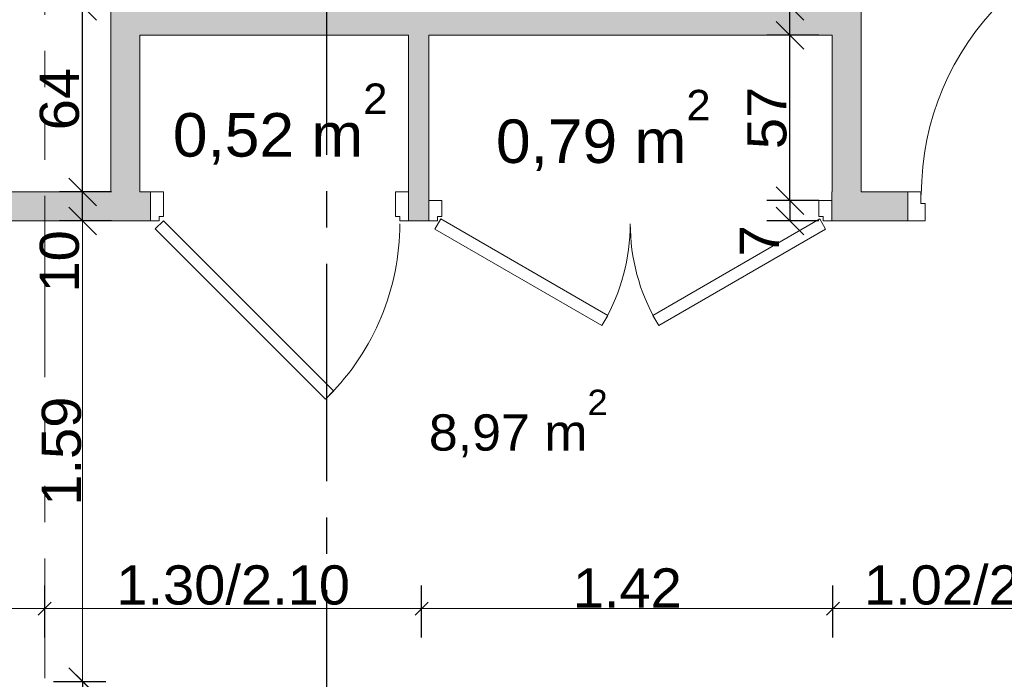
# Model space of a CAD drawing. Extents: x -61922 to 269817, y -51921 to -896.
# Tile 19 of 37: x -34563 to -31166, y -34423 to -32149. Entities that reach past the tile are written whole.
import ezdxf

# ---------------------------------------------------------------- set-up
doc = ezdxf.new("R2010")
doc.units = 0
doc.header["$LTSCALE"] = 0.1
doc.header["$MEASUREMENT"] = 0
doc.linetypes.add('AXES2', pattern=[1.125, 0.75, -0.125, 0.125, -0.125])
doc.linetypes.add('FANTOME2', pattern=[1.25, 0.625, -0.125, 0.125, -0.125, 0.125, -0.125])
doc.layers.get('0').update_dxf_attribs({"lineweight": 9})
doc.layers.get('Defpoints').update_dxf_attribs({"lineweight": 9})
for name, color, linetype, lineweight in [('Cloisons', 7, 'Continuous', 9), ('Cotat_ 1_50', 7, 'Continuous', 9), ('Poutres', 7, 'Continuous', 9), ('Revetement Sols', 7, 'Continuous', 9)]:
    doc.layers.add(name, color=color, linetype=linetype, lineweight=lineweight)
doc.styles.add('STYLE_GENERE_2', font='swissc.ttf', dxfattribs={"width": 1.25})
doc.dimstyles.new('COTATION_EN_M', dxfattribs={"dimtxt": 135, "dimasz": 45, "dimexe": 80, "dimexo": 10, "dimgap": 3, "dimtad": 1, "dimlfac": 0.001, "dimzin": 0, "dimdsep": 46, "dimtxsty": 'STYLE_GENERE_2', "dimblk": 'OBLIQUE', "dimcen": 2.5, "dimclrd": 256, "dimclre": 256, "dimclrt": 256, "dimadec": 0, "dimazin": 0, "dimtfac": 1, "dimtix": 1, "dimtmove": 1, "dimatfit": 3, "dimldrblk": 'OBLIQUE', "dimfxl": 100, "dimfxlon": 1, "dimtfillclr": 256, "dimtolj": 1, "dimtzin": 1, "dimlwd": -1, "dimarcsym": 0})
doc.dimstyles.new('COTE CM', dxfattribs={"dimtxt": 135, "dimasz": 95, "dimexe": 80, "dimexo": 10, "dimgap": 10, "dimtad": 1, "dimdec": 0, "dimlfac": 0.1, "dimzin": 0, "dimtxsty": 'STYLE_GENERE_2', "dimblk": 'OBLIQUE', "dimcen": 0.09, "dimclrd": 256, "dimclre": 256, "dimclrt": 256, "dimadec": 0, "dimazin": 0, "dimtfac": 1, "dimtdec": 0, "dimtmove": 1, "dimatfit": 3, "dimfxl": 100, "dimfxlon": 1, "dimtolj": 1, "dimtzin": 0, "dimarcsym": 0})

# ---------------------------------------------------------------- blocks, each defined once
blk = doc.blocks.new('_Oblique')
at = {"color": 0, "linetype": 'ByBlock', "lineweight": -2}
blk.add_line((-0.5, -0.5), (0.5, 0.5), dxfattribs=at)
blk = doc.blocks.new('*D846')
at = {"lineweight": -2, "transparency": 16777216}
for p, q in [((-36622.6, -34279.4), (-36622.6, -34099.4)), ((-34476.3, -34279.4), (-34476.3, -34099.4))]:
    blk.add_line(p, q, dxfattribs=at)
at = {"transparency": 16777216}
blk.add_line((-36622.6, -34179.4), (-34476.3, -34179.4), dxfattribs=at)
at = {"layer": 'Defpoints', "color": 0, "transparency": 16777216}
for p in [(-34476.3, -34179.4), (-36622.6, -34350.8), (-34476.3, -34350.8)]:
    blk.add_point(p, dxfattribs=at)
at = {"transparency": 16777216, "xscale": 45, "yscale": 45, "zscale": 45, "rotation": 180}
blk.add_blockref('_Oblique', (-36622.6, -34179.4), dxfattribs=at)
at = {"transparency": 16777216, "xscale": 45, "yscale": 45, "zscale": 45}
blk.add_blockref('_Oblique', (-34476.3, -34179.4), dxfattribs=at)
at = {"transparency": 16777216, "insert": (-35549.4, -34107), "char_height": 135, "attachment_point": 5, "style": 'STYLE_GENERE_2'}
blk.add_mtext('\\A1;2.15', dxfattribs=at)
blk = doc.blocks.new('*D847')
at = {"lineweight": -2, "transparency": 16777216}
for p, q in [((-34476.3, -34279.4), (-34476.3, -34099.4)), ((-33176.3, -34279.4), (-33176.3, -34099.4))]:
    blk.add_line(p, q, dxfattribs=at)
at = {"transparency": 16777216}
blk.add_line((-34476.3, -34179.4), (-33176.3, -34179.4), dxfattribs=at)
at = {"layer": 'Defpoints', "color": 0, "transparency": 16777216}
for p in [(-33176.3, -34179.4), (-34476.3, -34350.8), (-33176.3, -34350.8)]:
    blk.add_point(p, dxfattribs=at)
at = {"transparency": 16777216, "xscale": 45, "yscale": 45, "zscale": 45, "rotation": 180}
blk.add_blockref('_Oblique', (-34476.3, -34179.4), dxfattribs=at)
at = {"transparency": 16777216, "xscale": 45, "yscale": 45, "zscale": 45}
blk.add_blockref('_Oblique', (-33176.3, -34179.4), dxfattribs=at)
at = {"transparency": 16777216, "insert": (-33826.3, -34098.9), "char_height": 135, "attachment_point": 5, "style": 'STYLE_GENERE_2'}
blk.add_mtext('\\A1;1.30/2.10', dxfattribs=at)
blk = doc.blocks.new('*D848')
at = {"lineweight": -2, "transparency": 16777216}
for p, q in [((-33176.3, -34279.4), (-33176.3, -34099.4)), ((-31757.2, -34279.4), (-31757.2, -34099.4))]:
    blk.add_line(p, q, dxfattribs=at)
at = {"transparency": 16777216}
blk.add_line((-33176.3, -34179.4), (-31757.2, -34179.4), dxfattribs=at)
at = {"layer": 'Defpoints', "color": 0, "transparency": 16777216}
for p in [(-31757.2, -34179.4), (-33176.3, -34350.8), (-31757.2, -34350.8)]:
    blk.add_point(p, dxfattribs=at)
at = {"transparency": 16777216, "xscale": 45, "yscale": 45, "zscale": 45, "rotation": 180}
blk.add_blockref('_Oblique', (-33176.3, -34179.4), dxfattribs=at)
at = {"transparency": 16777216, "xscale": 45, "yscale": 45, "zscale": 45}
blk.add_blockref('_Oblique', (-31757.2, -34179.4), dxfattribs=at)
at = {"transparency": 16777216, "insert": (-32466.7, -34108.3), "char_height": 135, "attachment_point": 5, "style": 'STYLE_GENERE_2'}
blk.add_mtext('\\A1;1.42', dxfattribs=at)
blk = doc.blocks.new('*D849')
at = {"lineweight": -2, "transparency": 16777216}
for p, q in [((-31757.2, -34279.4), (-31757.2, -34099.4)), ((-30737.2, -34279.4), (-30737.2, -34099.4))]:
    blk.add_line(p, q, dxfattribs=at)
at = {"transparency": 16777216}
blk.add_line((-31757.2, -34179.4), (-30737.2, -34179.4), dxfattribs=at)
at = {"layer": 'Defpoints', "color": 0, "transparency": 16777216}
for p in [(-30737.2, -34179.4), (-31757.2, -34350.8), (-30737.2, -34350.8)]:
    blk.add_point(p, dxfattribs=at)
at = {"transparency": 16777216, "xscale": 45, "yscale": 45, "zscale": 45, "rotation": 180}
blk.add_blockref('_Oblique', (-31757.2, -34179.4), dxfattribs=at)
at = {"transparency": 16777216, "xscale": 45, "yscale": 45, "zscale": 45}
blk.add_blockref('_Oblique', (-30737.2, -34179.4), dxfattribs=at)
at = {"transparency": 16777216, "insert": (-31247.2, -34098.9), "char_height": 135, "attachment_point": 5, "style": 'STYLE_GENERE_2'}
blk.add_mtext('\\A1;1.02/2.08', dxfattribs=at)
blk = doc.blocks.new('*D890')
at = {"lineweight": -2, "transparency": 16777216}
for p, q in [((-34245.6, -32842.7), (-34425.6, -32842.7)), ((-34445.6, -34430.8), (-34265.6, -34430.8))]:
    blk.add_line(p, q, dxfattribs=at)
at = {"transparency": 16777216}
blk.add_line((-34345.6, -32842.7), (-34345.6, -34430.8), dxfattribs=at)
at = {"layer": 'Defpoints', "color": 0, "transparency": 16777216}
for p in [(-34111.8, -32842.7), (-34476.6, -34430.8), (-34345.6, -34430.8)]:
    blk.add_point(p, dxfattribs=at)
at = {"transparency": 16777216, "xscale": 45, "yscale": 45, "zscale": 45}
for p, rotation in [((-34345.6, -32842.7), 90), ((-34345.6, -34430.8), 270)]:
    blk.add_blockref('_Oblique', p, dxfattribs=dict(at, rotation=rotation))
at = {"transparency": 16777216, "insert": (-34417.9, -33636.7), "char_height": 135, "attachment_point": 5, "rotation": 90, "style": 'STYLE_GENERE_2'}
blk.add_mtext('\\A1;1.59', dxfattribs=at)
blk = doc.blocks.new('*D891')
at = {"lineweight": -2, "transparency": 16777216}
for p, q in [((-34445.6, -34430.8), (-34265.6, -34430.8)), ((-34345.6, -34430.8), (-34345.6, -34610.8)), ((-34445.6, -34610.8), (-34265.6, -34610.8))]:
    blk.add_line(p, q, dxfattribs=at)
at = {"layer": 'Defpoints', "color": 0, "transparency": 16777216}
for p in [(-34476.3, -34430.8), (-34476.3, -34610.8), (-34345.6, -34610.8)]:
    blk.add_point(p, dxfattribs=at)
at = {"lineweight": -2, "transparency": 16777216, "xscale": 95, "yscale": 95, "zscale": 95}
for p, rotation in [((-34345.6, -34430.8), 90), ((-34345.6, -34610.8), 270)]:
    blk.add_blockref('_Oblique', p, dxfattribs=dict(at, rotation=rotation))
at = {"transparency": 16777216, "insert": (-34424.9, -34728.9), "char_height": 135, "attachment_point": 5, "rotation": 90, "style": 'STYLE_GENERE_2'}
blk.add_mtext('\\A1;18', dxfattribs=at)
blk = doc.blocks.new('*D945')
at = {"lineweight": -2, "ltscale": 10, "transparency": 16777216}
for p, q in [((-49175.8, -32475.2), (-49319.8, -32583.2)), ((-46395, -36184.1), (-46539, -36292.1))]:
    blk.add_line(p, q, dxfattribs=at)
at = {"ltscale": 10, "transparency": 16777216}
blk.add_line((-49255.8, -32535.2), (-46475, -36244.1), dxfattribs=at)
at = {"layer": 'Defpoints', "color": 0, "ltscale": 10, "transparency": 16777216}
for p in [(671.9, -896.2), (-48934.3, -32294.2), (-46475, -36244.1)]:
    blk.add_point(p, dxfattribs=at)
at = {"ltscale": 10, "transparency": 16777216, "xscale": 45, "yscale": 45, "zscale": 45}
for p, rotation in [((-49255.8, -32535.2), 126.8603809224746), ((-46475, -36244.1), 306.8603809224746)]:
    blk.add_blockref('_Oblique', p, dxfattribs=dict(at, rotation=rotation))
at = {"ltscale": 10, "transparency": 16777216, "insert": (-47923.2, -34433), "char_height": 135, "attachment_point": 5, "rotation": 126.8604, "style": 'STYLE_GENERE_2'}
blk.add_mtext('\\A1;4.64', dxfattribs=at)
blk = doc.blocks.new('*D965')
at = {"lineweight": -2, "ltscale": 10, "transparency": 16777216}
for p, q in [((-34245.6, -32102.7), (-34425.6, -32102.7)), ((-34345.6, -32742.7), (-34345.6, -32102.7)), ((-34245.6, -32742.7), (-34425.6, -32742.7))]:
    blk.add_line(p, q, dxfattribs=at)
at = {"layer": 'Defpoints', "color": 0, "ltscale": 10, "transparency": 16777216}
for p in [(-34345.6, -32102.7), (-34037.6, -32102.7), (-34037.6, -32742.7)]:
    blk.add_point(p, dxfattribs=at)
at = {"lineweight": -2, "ltscale": 10, "transparency": 16777216, "xscale": 95, "yscale": 95, "zscale": 95}
for p, rotation in [((-34345.6, -32102.7), 90), ((-34345.6, -32742.7), 270)]:
    blk.add_blockref('_Oblique', p, dxfattribs=dict(at, rotation=rotation))
at = {"ltscale": 10, "transparency": 16777216, "insert": (-34424.9, -32422.7), "char_height": 135, "attachment_point": 5, "rotation": 90, "style": 'STYLE_GENERE_2'}
blk.add_mtext('\\A1;64', dxfattribs=at)
blk = doc.blocks.new('*D969')
at = {"lineweight": -2, "ltscale": 10, "transparency": 16777216}
for p, q in [((-34258.3, -32742.7), (-34425.6, -32742.7)), ((-34345.6, -32842.7), (-34345.6, -32742.7)), ((-34345.6, -32842.7), (-34425.6, -32842.7))]:
    blk.add_line(p, q, dxfattribs=at)
at = {"layer": 'Defpoints', "color": 0, "ltscale": 10, "transparency": 16777216}
for p in [(-34345.6, -32742.7), (-34248.3, -32742.7), (-34345.6, -32842.7)]:
    blk.add_point(p, dxfattribs=at)
at = {"lineweight": -2, "ltscale": 10, "transparency": 16777216, "xscale": 95, "yscale": 95, "zscale": 95}
for p, rotation in [((-34345.6, -32742.7), 90), ((-34345.6, -32842.7), 270)]:
    blk.add_blockref('_Oblique', p, dxfattribs=dict(at, rotation=rotation))
at = {"ltscale": 10, "transparency": 16777216, "insert": (-34424.9, -32982.3), "char_height": 135, "attachment_point": 5, "rotation": 90, "style": 'STYLE_GENERE_2'}
blk.add_mtext('\\A1;10', dxfattribs=at)
blk = doc.blocks.new('*D970')
at = {"lineweight": -2, "ltscale": 10, "transparency": 16777216}
for p, q in [((-31805.6, -32202.7), (-31985.6, -32202.7)), ((-31905.6, -32772.7), (-31905.6, -32202.7)), ((-31805.6, -32772.7), (-31985.6, -32772.7))]:
    blk.add_line(p, q, dxfattribs=at)
at = {"layer": 'Defpoints', "color": 0, "ltscale": 10, "transparency": 16777216}
for p in [(-31905.6, -32202.7), (-31760.3, -32202.7), (-31761.4, -32772.7)]:
    blk.add_point(p, dxfattribs=at)
at = {"lineweight": -2, "ltscale": 10, "transparency": 16777216, "xscale": 95, "yscale": 95, "zscale": 95}
for p, rotation in [((-31905.6, -32202.7), 90), ((-31905.6, -32772.7), 270)]:
    blk.add_blockref('_Oblique', p, dxfattribs=dict(at, rotation=rotation))
at = {"ltscale": 10, "transparency": 16777216, "insert": (-31984.5, -32487.7), "char_height": 135, "attachment_point": 5, "rotation": 90, "style": 'STYLE_GENERE_2'}
blk.add_mtext('\\A1;57', dxfattribs=at)
blk = doc.blocks.new('*D971')
at = {"lineweight": -2, "ltscale": 10, "transparency": 16777216}
for p, q in [((-31805.6, -32102.7), (-31985.6, -32102.7)), ((-31905.6, -32202.7), (-31905.6, -32102.7)), ((-31805.6, -32202.7), (-31985.6, -32202.7))]:
    blk.add_line(p, q, dxfattribs=at)
at = {"layer": 'Defpoints', "color": 0, "ltscale": 10, "transparency": 16777216}
for p in [(-31905.6, -32102.7), (-31760.3, -32102.7), (-31760.3, -32202.7)]:
    blk.add_point(p, dxfattribs=at)
at = {"lineweight": -2, "ltscale": 10, "transparency": 16777216, "xscale": 95, "yscale": 95, "zscale": 95}
for p, rotation in [((-31905.6, -32102.7), 90), ((-31905.6, -32202.7), 270)]:
    blk.add_blockref('_Oblique', p, dxfattribs=dict(at, rotation=rotation))
at = {"ltscale": 10, "transparency": 16777216, "insert": (-31984.9, -31981.9), "char_height": 135, "attachment_point": 5, "rotation": 90, "style": 'STYLE_GENERE_2'}
blk.add_mtext('\\A1;10', dxfattribs=at)
blk = doc.blocks.new('*D975')
at = {"lineweight": -2, "ltscale": 10, "transparency": 16777216}
for p, q in [((-31805.6, -32772.7), (-31985.6, -32772.7)), ((-31905.6, -32772.7), (-31905.6, -32842.7)), ((-31805.6, -32842.7), (-31985.6, -32842.7))]:
    blk.add_line(p, q, dxfattribs=at)
at = {"layer": 'Defpoints', "color": 0, "ltscale": 10, "transparency": 16777216}
for p in [(-31761.4, -32772.7), (-31905.6, -32842.7), (-31761.4, -32842.7)]:
    blk.add_point(p, dxfattribs=at)
at = {"lineweight": -2, "ltscale": 10, "transparency": 16777216, "xscale": 95, "yscale": 95, "zscale": 95}
for p, rotation in [((-31905.6, -32772.7), 90), ((-31905.6, -32842.7), 270)]:
    blk.add_blockref('_Oblique', p, dxfattribs=dict(at, rotation=rotation))
at = {"ltscale": 10, "transparency": 16777216, "insert": (-32011.1, -32911.6), "char_height": 135, "attachment_point": 5, "rotation": 90, "style": 'STYLE_GENERE_2'}
blk.add_mtext('\\A1;7', dxfattribs=at)

msp = doc.modelspace()

# ---------------------------------------------------------------- hatches: boundary and pattern name
at = {"layer": 'Cloisons', "linetype": 'Continuous', "lineweight": 60}
for points in [[(-34148.282, -32742.676), (-34148.282, -32202.676), (-34248.282, -32102.676), (-34248.282, -32742.676)], [(-31760.343, -32102.676), (-34248.282, -32102.676), (-34148.282, -32202.676), (-31760.343, -32202.676)], [(-31660.343, -32742.676), (-31660.343, -32099.423), (-31760.343, -32099.423), (-31760.343, -32742.676)], [(-33151.428, -32742.676), (-33151.428, -32202.676), (-33221.428, -32202.676), (-33221.428, -32742.676)], [(-36080.343, -32742.676), (-36150.343, -32842.676), (-34111.428, -32842.676), (-34111.428, -32742.676)], [(-33221.428, -32742.676), (-33221.428, -32842.676), (-33151.428, -32842.676), (-33151.428, -32742.676)], [(-31761.428, -32742.676), (-31761.428, -32842.676), (-31499.128, -32842.676), (-31499.128, -32742.676)]]:
    msp.add_hatch(color=7, dxfattribs=at).paths.add_polyline_path(points, flags=0)

# ---------------------------------------------------------------- linework, layer by layer
at = {"linetype": 'AXES2', "lineweight": 30, "ltscale": 10000}
msp.add_line((-33504.127, -27365.413), (-33504.127, -43336.485), dxfattribs=at)
at = {"layer": 'Cloisons', "color": 7, "linetype": 'Continuous'}
for p, q in [((-34248.282, -32102.676), (-34248.282, -32742.676)), ((-31660.343, -32742.676), (-31660.343, -32099.423)), ((-34148.282, -32742.676), (-34148.282, -32202.676)), ((-34148.282, -32202.676), (-33221.428, -32202.676)), ((-33221.428, -32202.676), (-33221.428, -32742.676)), ((-33151.428, -32742.676), (-33151.428, -32202.676)), ((-33151.428, -32202.676), (-31760.343, -32202.676)), ((-31760.343, -32202.676), (-31760.343, -32742.676)), ((-34248.282, -32742.676), (-36080.343, -32742.676)), ((-34111.428, -32742.676), (-34148.282, -32742.676)), ((-34111.428, -32842.676), (-34111.428, -32742.676)), ((-33221.428, -32842.676), (-33221.428, -32742.676)), ((-33151.428, -32842.676), (-33151.428, -32742.676)), ((-31761.428, -32842.676), (-31761.428, -32742.676)), ((-31760.343, -32742.676), (-31761.428, -32742.676)), ((-31499.128, -32742.676), (-31660.343, -32742.676)), ((-31499.128, -32842.676), (-31499.128, -32742.676)), ((-36150.343, -32842.676), (-34111.428, -32842.676)), ((-33221.428, -32842.676), (-33151.428, -32842.676)), ((-31761.428, -32842.676), (-31499.128, -32842.676))]:
    msp.add_line(p, q, dxfattribs=at)
at = {"layer": 'Cloisons', "color": 59, "linetype": 'Continuous', "lineweight": 20}
for p, q in [((-34111.428, -32752.676), (-34111.428, -32742.676)), ((-34111.428, -32832.676), (-34111.428, -32752.676)), ((-33221.428, -32752.676), (-33221.428, -32742.676)), ((-33221.428, -32832.676), (-33221.428, -32752.676)), ((-33151.428, -32782.676), (-33151.428, -32772.676)), ((-31761.428, -32782.676), (-31761.428, -32772.676)), ((-31499.128, -32742.676), (-31499.128, -32752.676)), ((-31499.128, -32752.676), (-31499.128, -32832.676)), ((-33151.428, -32832.676), (-33151.428, -32782.676)), ((-31761.428, -32832.676), (-31761.428, -32782.676)), ((-34111.428, -32842.676), (-34111.428, -32832.676)), ((-33221.428, -32842.676), (-33221.428, -32832.676)), ((-33151.428, -32842.676), (-33151.428, -32832.676)), ((-31761.428, -32842.676), (-31761.428, -32832.676)), ((-31499.128, -32832.676), (-31499.128, -32842.676)), ((-33508.064, -33457.252), (-33479.78, -33428.968))]:
    msp.add_line(p, q, dxfattribs=at)
at = {"layer": 'Cloisons'}
for p, q in [((-34111.428, -32742.676), (-34066.428, -32742.676)), ((-34066.428, -32742.676), (-34066.428, -32827.676)), ((-33221.428, -32742.676), (-33266.428, -32742.676)), ((-33266.428, -32742.676), (-33266.428, -32827.676)), ((-33151.428, -32772.676), (-33106.428, -32772.676)), ((-33106.428, -32772.676), (-33106.428, -32827.676)), ((-31761.428, -32772.676), (-31806.428, -32772.676)), ((-31806.428, -32772.676), (-31806.428, -32827.676)), ((-31454.128, -32742.676), (-31499.128, -32742.676)), ((-31454.128, -32782.676), (-31454.128, -32742.676)), ((-31439.128, -32782.676), (-31454.128, -32782.676)), ((-31439.128, -32842.676), (-31439.128, -32782.676)), ((-34066.679, -32842.07), (-34094.963, -32870.354)), ((-34066.428, -32827.676), (-34081.428, -32827.676)), ((-34081.428, -32827.676), (-34081.428, -32842.676)), ((-33479.78, -33428.968), (-34066.679, -32842.07)), ((-33266.428, -32827.676), (-33251.428, -32827.676)), ((-33251.428, -32827.676), (-33251.428, -32842.676)), ((-33110.267, -32836.026), (-33130.267, -32870.667)), ((-33106.428, -32827.676), (-33121.428, -32827.676)), ((-33121.428, -32827.676), (-33121.428, -32842.676)), ((-32534.36, -33168.526), (-33110.267, -32836.026)), ((-32378.495, -33168.526), (-31802.588, -32836.026)), ((-31806.428, -32827.676), (-31791.428, -32827.676)), ((-31802.588, -32836.026), (-31782.588, -32870.667)), ((-31791.428, -32827.676), (-31791.428, -32842.676)), ((-34081.428, -32842.676), (-34111.428, -32842.676)), ((-34094.963, -32870.354), (-33508.064, -33457.252)), ((-33251.428, -32842.676), (-33221.428, -32842.676)), ((-33121.428, -32842.676), (-33151.428, -32842.676)), ((-33130.267, -32870.667), (-32554.36, -33203.167)), ((-31782.588, -32870.667), (-32358.495, -33203.167)), ((-31791.428, -32842.676), (-31761.428, -32842.676)), ((-31499.128, -32842.676), (-31439.128, -32842.676)), ((-32554.36, -33203.167), (-32534.36, -33168.526)), ((-32358.495, -33203.167), (-32378.495, -33168.526))]:
    msp.add_line(p, q, dxfattribs=at)
for centre, radius, start, end in [((-30512.492, -32752.604), 940, 90, 180), ((-34091.428, -32852.676), 840, 315, 0), ((-33131.428, -32852.676), 675, 330, 0), ((-31781.428, -32852.676), 675, 180, 210)]:
    msp.add_arc(centre, radius, start, end, dxfattribs=at)
at = {"layer": 'Cotat_ 1_50', "color": 7, "linetype": 'Continuous', "lineweight": 20}
for p, q in [((-33572.678, -32202.676), (-33760.178, -32202.676)), ((-33572.678, -32202.676), (-33760.178, -32202.676)), ((-31905.111, -32202.676), (-32092.611, -32202.676)), ((-31905.111, -32202.676), (-32092.611, -32202.676)), ((-34251.881, -32742.676), (-34439.381, -32742.676))]:
    msp.add_line(p, q, dxfattribs=at)
at = {"layer": 'Poutres', "linetype": 'FANTOME2', "ltscale": 10000}
msp.add_line((-34476.274, -27756.671), (-34476.274, -34419.847), dxfattribs=at)

# ---------------------------------------------------------------- texts
at = {"layer": 'Revetement Sols', "color": 7, "linetype": 'Continuous', "lineweight": 20, "attachment_point": 7, "style": 'STYLE_GENERE_2'}
for s, insert, char_height in [('{0,52 m\\A1{\\H0.7x;\\S2^  ;}}', (-34034.252, -32648.9), 150), ('{0,79 m\\A1{\\H0.7x;\\S2^  ;}}', (-32919.667, -32670.848), 150), ('{8,97 m\\A1{\\H0.7x;\\S2^  ;}}', (-33151.212, -33657.974), 125)]:
    msp.add_mtext(s, dxfattribs=dict(at, insert=insert, char_height=char_height))

# ---------------------------------------------------------------- dimensions: what is measured, and where the dimension line sits
at = {"ltscale": 10}
for base, p1, p2, angle, dimstyle, picture, middle in [((-46475.035, -36244.115), (-48934.286, -32294.152), (671.887, -896.158), 126.860381, 'COTATION_EN_M', '*D945', (-47923.248, -34433.018)), ((-34345.631, -32102.676), (-34037.632, -32742.676), (-34037.632, -32102.676), 90, 'COTE CM', '*D965', (-34424.928, -32422.676)), ((-31905.611, -32202.676), (-31761.428, -32772.676), (-31760.343, -32202.676), 90, 'COTE CM', '*D970', (-31984.47, -32487.676))]:
    dim = msp.add_linear_dim(base=base, p1=p1, p2=p2, angle=angle, dimstyle=dimstyle, dxfattribs=at)
    dim.commit()
    dim.dimension.update_dxf_attribs({"geometry": picture, "text_midpoint": middle})
for base, p1, p2, picture, middle in [((-31905.611, -32102.676), (-31760.343, -32202.676), (-31760.343, -32102.676), '*D971', (-31905.611, -31981.933)), ((-34345.631, -32742.676), (-34345.631, -32842.676), (-34248.282, -32742.676), '*D969', (-34345.631, -32982.252)), ((-31905.611, -32842.676), (-31761.428, -32772.676), (-31761.428, -32842.676), '*D975', (-31933.572, -32911.649))]:
    dim = msp.add_linear_dim(base=base, p1=p1, p2=p2, angle=90, dimstyle='COTE CM', dxfattribs=at)
    dim.commit()
    dim.dimension.update_dxf_attribs({"geometry": picture, "text_midpoint": middle, "dimtype": 160})
dim = msp.add_linear_dim(base=(-34345.631, -34430.797), p1=(-34111.791, -32842.676), p2=(-34476.638, -34430.797), angle=90, dimstyle='COTATION_EN_M')
dim.commit()
dim.dimension.update_dxf_attribs({"geometry": '*D890', "text_midpoint": (-34417.928, -33636.736)})
for base, p1, p2, picture, middle in [((-34476.274, -34179.366), (-36622.558, -34350.797), (-34476.274, -34350.797), '*D846', (-35549.416, -34106.982)), ((-31757.183, -34179.366), (-33176.274, -34350.797), (-31757.183, -34350.797), '*D848', (-32466.728, -34108.341))]:
    dim = msp.add_linear_dim(base=base, p1=p1, p2=p2, dimstyle='COTATION_EN_M')
    dim.commit()
    dim.dimension.update_dxf_attribs({"geometry": picture, "text_midpoint": middle})
for base, p1, p2, text, picture, middle in [((-33176.274, -34179.366), (-34476.274, -34350.797), (-33176.274, -34350.797), '1.30/2.10', '*D847', (-33826.274, -34098.917)), ((-30737.183, -34179.366), (-31757.183, -34350.797), (-30737.183, -34350.797), '1.02/2.08', '*D849', (-31247.183, -34098.917))]:
    dim = msp.add_linear_dim(base=base, p1=p1, p2=p2, text=text, dimstyle='COTATION_EN_M')
    dim.commit()
    dim.dimension.update_dxf_attribs({"geometry": picture, "text_midpoint": middle})
dim = msp.add_linear_dim(base=(-34345.631, -34610.797), p1=(-34476.274, -34430.797), p2=(-34476.274, -34610.797), angle=90, dimstyle='COTE CM')
dim.commit()
dim.dimension.update_dxf_attribs({"geometry": '*D891', "text_midpoint": (-34345.631, -34728.916), "dimtype": 160})

doc.saveas('drawing.dxf')
